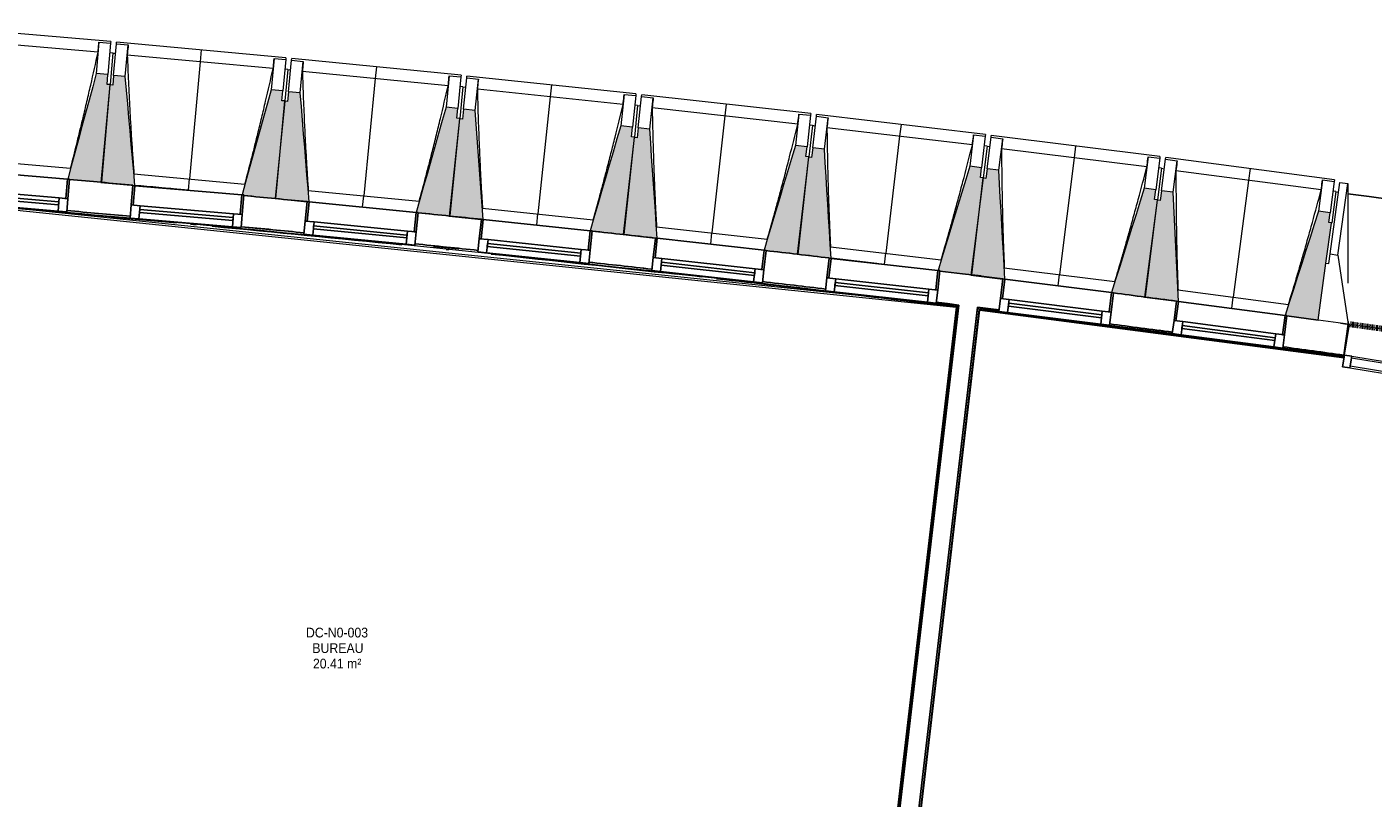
# Model space of a CAD drawing. Header units: millimetres. Extents: x -2845 to 74565, y -36590 to 13748.
# Tile 23 of 37: x 43814 to 50703, y -17807 to -13859. Entities that reach past the tile are written whole.
import ezdxf

# ---------------------------------------------------------------- set-up
doc = ezdxf.new("R2010")
doc.units = ezdxf.units.MM
doc.linetypes.add('Tiret', pattern=[2.5, 1.25, -1.25])
doc.layers.add('A-AREA', color=4, linetype='Tiret', lineweight=100, true_color=0x00ffff)
for name, color, linetype, lineweight in [('A-COLS', 7, 'Continuous', 18), ('A-FLOR', 7, 'Continuous', 25), ('A-FLOR-HRAL', 7, 'Continuous', 18), ('A-GENM', 7, 'Continuous', 18), ('A-GLAZ', 7, 'Continuous', 25), ('A-GLAZ-CURT', 7, 'Continuous', 18), ('A-GLAZ-CWMG', 7, 'Continuous', 18), ('A-WALL', 7, 'Continuous', 25), ('ESPACE', 7, 'Continuous', 30), ('I-WALL', 7, 'Continuous', 25), ('MUR', 7, 'Continuous', 25), ('S-BEAM', 7, 'Continuous', 18)]:
    doc.layers.add(name, color=color, linetype=linetype, lineweight=lineweight)
doc.styles.add('Arial_3', font='arial.ttf', dxfattribs={"width": 0.9, "height": 50})

# ---------------------------------------------------------------- blocks, each defined once
blk = doc.blocks.new('20_MUR PREFA_01 - Type 1-3119337-2021_015_1111_DCE_1_50_N0 FINI_CFO_CDC')
at = {"layer": 'A-GENM'}
for p, q in [((0, 722.1), (0, 661.4)), ((0, 661.4), (0, 58.5)), ((0, 0.7), (0, 58.5))]:
    blk.add_line(p, q, dxfattribs=at)
blk = doc.blocks.new('26_POTEAU GAUCHE - MODULE_05-3157953-2021_015_1111_DCE_1_50_N0 FINI_CFO_CDC')
at = {"layer": 'A-COLS'}
for p, q in [((-435, 713), (-395, 713)), ((-435, 344), (-435, 713)), ((-395, 713), (-324.2, 208.1)), ((-395, 344), (-395, 713)), ((-450, 663), (-435, 663)), ((-450, 294), (-450, 500.9)), ((-450, 0), (-450, 294)), ((-450, 294), (-435, 294)), ((-435, 294), (-435, 344)), ((-435, 344), (-395, 344)), ((-395, 344), (-295, 0)), ((-295, 0), (-450, 0))]:
    blk.add_line(p, q, dxfattribs=at)
blk = doc.blocks.new('B02_DC_STR_rvt-1-2021_015_1111_DCE_1_50_N0 FINI_CFO_CDC')
at = {"layer": 'S-BEAM', "lineweight": 5, "true_color": 0x787878}
for points in [[(-8972.4, -14653.8), (-8929.9, -14154.7), (-8944.9, -14153.4), (-8940.6, -14103.6), (-9000.4, -14098.5), (-9146.6, -14638.2), (-9136.8, -14639.1), (-9136.8, -14639.8), (-8973.6, -14653.7)], [(-8802.6, -14670.9), (-8851.8, -14113.2), (-8911.6, -14107.7), (-8916.2, -14157.5), (-8931.1, -14156.1), (-8976.9, -14654.9), (-8808.8, -14670.3)], [(-8080.6, -14737.1), (-8034.9, -14238.3), (-8049.8, -14237), (-8045.2, -14187.2), (-8105, -14181.7), (-8254.2, -14718.7), (-8244.7, -14719.5), (-8244.7, -14722.1), (-8084.8, -14736.8)], [(-7911, -14754.7), (-7956.5, -14197.3), (-8016.2, -14191.5), (-8021.1, -14241.2), (-8036.1, -14239.8), (-8084.8, -14738.3), (-7920.9, -14754.4), (-7920.8, -14753.7)], [(-7189.4, -14826.3), (-7140.4, -14327.8), (-7155.3, -14326.4), (-7150.4, -14276.6), (-7210.1, -14270.7), (-7363.4, -14808.5), (-7353.5, -14809.5), (-7353.5, -14810.2), (-7196, -14825.7)], [(-7019.9, -14845), (-7061.8, -14287.3), (-7121.5, -14281.1), (-7126.7, -14330.8), (-7141.6, -14329.2), (-7193.9, -14827.4), (-7029.8, -14844.6), (-7029.7, -14843.9), (-7025.1, -14844.4)], [(-6298.8, -14921.3), (-6246.5, -14423.1), (-6261.4, -14421.6), (-6256.2, -14371.9), (-6315.9, -14365.6), (-6472.6, -14902.4), (-6462.8, -14903.4), (-6462.8, -14904.1), (-6394.3, -14911.3)], [(-6129.3, -14941.1), (-6167.6, -14383.2), (-6227.3, -14376.5), (-6232.8, -14426.2), (-6247.7, -14424.6), (-6303.2, -14922.4), (-6139.2, -14940.7), (-6139.2, -14940)], [(-5408.8, -15022.1), (-5353.3, -14524.3), (-5368.2, -14522.6), (-5362.6, -14472.9), (-5422.3, -14466.3), (-5582.5, -15002), (-5572.7, -15003.1), (-5572.7, -15003.8), (-5418.3, -15021)], [(-5239.4, -15043.7), (-5274.1, -14484.8), (-5333.7, -14477.8), (-5339.6, -14527.4), (-5354.5, -14525.7), (-5413.2, -15023.1), (-5239.6, -15043.6)], [(-4519.4, -15128.7), (-4460.7, -14631.2), (-4475.6, -14629.5), (-4469.7, -14579.8), (-4529.3, -14572.8), (-4692.5, -15105.7), (-4683, -15106.8), (-4683, -15109.4), (-4529.5, -15127.5)], [(-4350.3, -15150.6), (-4381.3, -14592.3), (-4440.9, -14584.9), (-4447, -14634.5), (-4461.9, -14632.6), (-4523.9, -15129.7), (-4360.2, -15150.1), (-4360.1, -15149.4)], [(-3630.8, -15241), (-3568.8, -14744), (-3583.7, -14742.1), (-3577.5, -14692.5), (-3637.1, -14685.1), (-3804.3, -15218.7), (-3794.5, -15220), (-3794.5, -15220.6), (-3640.7, -15239.8)], [(-3461.8, -15264.1), (-3489.2, -14705.6), (-3548.7, -14697.8), (-3555.2, -14747.3), (-3570.1, -14745.4), (-3635.3, -15242), (-3471.7, -15263.5), (-3471.6, -15262.8), (-3465.2, -15263.7)], [(-2747.3, -15358.6), (-2678.8, -14864), (-2678, -14864.1), (-2677.8, -14862.6), (-2692.6, -14860.6), (-2686.1, -14811), (-2745.6, -14803.2), (-2916.3, -15335.7), (-2906.5, -15337), (-2906.5, -15337.7), (-2747.5, -15358.6)]]:
    blk.add_hatch(color=8, dxfattribs=at).paths.add_polyline_path(points)
at = {"layer": 'A-FLOR'}
blk.add_arc((-21384.2, -152545.4), 139107.1, 79.323004, 82.237507, dxfattribs=at)
at = {"layer": 'S-BEAM'}
for p, q in [((-8926.1, -13933), (-9792.9, -13859.2)), ((-8991.2, -13988.3), (-9738.1, -13924.7)), ((-8986.6, -13937), (-9000.4, -14098.5)), ((-8986.7, -13937.2), (-8986.6, -13937)), ((-8986.6, -13937), (-8926.8, -13942.1)), ((-8926.8, -13942.1), (-8940.6, -14103.6)), ((-8926.1, -13933), (-8926.8, -13942.1)), ((-8911.6, -14107.7), (-8896.8, -13946.3)), ((-8896.8, -13946.3), (-8896, -13937.2)), ((-8896.8, -13946.3), (-8837, -13951.7)), ((-8029.6, -14016.7), (-8896, -13937.2)), ((-8851.8, -14113.2), (-8837, -13951.7)), ((-8837, -13951.7), (-8837, -13952)), ((-8916.1, -13993.2), (-8931.1, -13991.9)), ((-8916.1, -13993.2), (-8929.9, -14154.7)), ((-8901.3, -13996), (-8916.3, -13994.7)), ((-8095.1, -14071.6), (-8841.5, -14003.1)), ((-8090.2, -14020.3), (-8105, -14181.7)), ((-8090.2, -14020.3), (-8030.4, -14025.8)), ((-8090.2, -14020.5), (-8090.2, -14020.3)), ((-8030.4, -14025.8), (-8045.2, -14187.2)), ((-8029.6, -14016.7), (-8030.4, -14025.8)), ((-8016.2, -14191.5), (-8000.4, -14030.1)), ((-8000.4, -14030.1), (-7999.5, -14021.1)), ((-8000.4, -14030.1), (-7940.7, -14036)), ((-7133.7, -14106.3), (-7999.5, -14021.1)), ((-7956.5, -14197.3), (-7940.7, -14036)), ((-7940.7, -14036), (-7940.7, -14036.3)), ((-8940.6, -14103.6), (-9000.4, -14098.5)), ((-8944.9, -14153.4), (-8940.6, -14103.6)), ((-8911.6, -14107.7), (-8916.2, -14157.5)), ((-8851.8, -14113.2), (-8911.6, -14107.7)), ((-8020.1, -14076.9), (-8035, -14075.5)), ((-8020.1, -14076.9), (-8034.9, -14238.3)), ((-8005.3, -14079.9), (-8020.2, -14078.4)), ((-7199.5, -14160.7), (-7945.5, -14087.4)), ((-7194.3, -14109.4), (-7210.1, -14270.7)), ((-7194.3, -14109.4), (-7134.6, -14115.3)), ((-7194.3, -14109.7), (-7194.3, -14109.4)), ((-7134.6, -14115.3), (-7150.4, -14276.6)), ((-7133.7, -14106.3), (-7134.6, -14115.3)), ((-7121.5, -14281.1), (-7104.5, -14119.9)), ((-7104.5, -14119.9), (-7103.6, -14110.9)), ((-7104.5, -14119.9), (-7044.9, -14126.1)), ((-6238.3, -14201.6), (-7103.6, -14110.9)), ((-8931.1, -14156.1), (-8976.9, -14654.9)), ((-8972.4, -14653.8), (-8929.9, -14154.7)), ((-8929.9, -14154.7), (-8944.9, -14153.4)), ((-8916.2, -14157.5), (-8931.1, -14156.1)), ((-8045.2, -14187.2), (-8105, -14181.7)), ((-8049.8, -14237), (-8045.2, -14187.2)), ((-8016.2, -14191.5), (-8021.1, -14241.2)), ((-7956.5, -14197.3), (-8016.2, -14191.5)), ((-7124.5, -14166.5), (-7140.4, -14327.8)), ((-7124.5, -14166.5), (-7139.4, -14165)), ((-7109.8, -14169.6), (-7124.7, -14168)), ((-7061.8, -14287.3), (-7044.9, -14126.1)), ((-6304.6, -14255.7), (-7050, -14177.4)), ((-7044.9, -14126.1), (-7044.9, -14126.4)), ((-8036.1, -14239.8), (-8085.1, -14738.3)), ((-8080.6, -14737.1), (-8034.9, -14238.3)), ((-8034.9, -14238.3), (-8049.8, -14237)), ((-8021.1, -14241.2), (-8036.1, -14239.8)), ((-6299, -14204.4), (-6315.9, -14365.6)), ((-6299, -14204.4), (-6239.3, -14210.6)), ((-6299, -14204.6), (-6299, -14204.4)), ((-6239.3, -14210.6), (-6256.2, -14371.9)), ((-6229.6, -14261.9), (-6244.5, -14260.4)), ((-6238.3, -14201.6), (-6239.3, -14210.6)), ((-6227.3, -14376.5), (-6209.3, -14215.4)), ((-6209.3, -14215.4), (-6208.3, -14206.4)), ((-6209.3, -14215.4), (-6149.7, -14222.1)), ((-5343.7, -14302.8), (-6208.3, -14206.4)), ((-6167.6, -14383.2), (-6149.7, -14222.1)), ((-6149.7, -14222.1), (-6149.7, -14222.3)), ((-7150.4, -14276.6), (-7210.1, -14270.7)), ((-7141.6, -14329.2), (-7193.9, -14827.4)), ((-7189.4, -14826.3), (-7140.4, -14327.8)), ((-7155.3, -14326.4), (-7150.4, -14276.6)), ((-7140.4, -14327.8), (-7155.3, -14326.4)), ((-7126.7, -14330.8), (-7141.6, -14329.2)), ((-7121.5, -14281.1), (-7126.7, -14330.8)), ((-7061.8, -14287.3), (-7121.5, -14281.1)), ((-6229.6, -14261.9), (-6246.5, -14423.1)), ((-6214.8, -14265.1), (-6229.7, -14263.5)), ((-5410.2, -14356.4), (-6155.2, -14273.4)), ((-5404.3, -14305.2), (-5422.3, -14466.3)), ((-5404.4, -14305.4), (-5404.3, -14305.2)), ((-5404.3, -14305.2), (-5344.7, -14311.8)), ((-5344.7, -14311.8), (-5362.6, -14472.9)), ((-5343.7, -14302.8), (-5344.7, -14311.8)), ((-5333.7, -14477.8), (-5314.7, -14316.8)), ((-5314.7, -14316.8), (-5313.7, -14307.8)), ((-5314.7, -14316.8), (-5255.1, -14323.8)), ((-4449.7, -14409.9), (-5313.7, -14307.8)), ((-5274.1, -14484.8), (-5255.1, -14323.8)), ((-5255.1, -14323.8), (-5255.1, -14324.1)), ((-6256.2, -14371.9), (-6315.9, -14365.6)), ((-6261.4, -14421.6), (-6256.2, -14371.9)), ((-6227.3, -14376.5), (-6232.8, -14426.2)), ((-6167.6, -14383.2), (-6227.3, -14376.5)), ((-5335.3, -14363.2), (-5353.3, -14524.3)), ((-5335.3, -14363.2), (-5350.2, -14361.5)), ((-5320.6, -14366.5), (-5335.5, -14364.7)), ((-4516.6, -14463), (-5260.9, -14375.1)), ((-6247.7, -14424.6), (-6303.2, -14922.4)), ((-6298.8, -14921.3), (-6246.5, -14423.1)), ((-6246.5, -14423.1), (-6261.4, -14421.6)), ((-6232.8, -14426.2), (-6247.7, -14424.6)), ((-5362.6, -14472.9), (-5422.3, -14466.3)), ((-4510.3, -14411.8), (-4529.3, -14572.8)), ((-4510.4, -14412.1), (-4510.3, -14411.8)), ((-4510.3, -14411.8), (-4450.7, -14418.8)), ((-4450.7, -14418.8), (-4469.7, -14579.8)), ((-4449.7, -14409.9), (-4450.7, -14418.8)), ((-4440.9, -14584.9), (-4420.8, -14424)), ((-4420.8, -14424), (-4419.7, -14415)), ((-4420.8, -14424), (-4361.3, -14431.4)), ((-3556.4, -14522.7), (-4419.7, -14415)), ((-4381.3, -14592.3), (-4361.3, -14431.4)), ((-4361.3, -14431.4), (-4361.3, -14431.7)), ((-9700.1, -14533.1), (-9131.6, -14581.5)), ((-5354.5, -14525.7), (-5413.2, -15023.1)), ((-5408.8, -15022.1), (-5353.3, -14524.3)), ((-5368.2, -14522.6), (-5362.6, -14472.9)), ((-5353.3, -14524.3), (-5368.2, -14522.6)), ((-5339.6, -14527.4), (-5354.5, -14525.7)), ((-5333.7, -14477.8), (-5339.6, -14527.4)), ((-5274.1, -14484.8), (-5333.7, -14477.8)), ((-4441.7, -14470.3), (-4460.7, -14631.2)), ((-4441.7, -14470.3), (-4456.6, -14468.5)), ((-4427, -14473.6), (-4441.9, -14471.8)), ((-3623.6, -14575.4), (-4367.4, -14482.6)), ((-3617, -14524.2), (-3637.1, -14685.1)), ((-3617.1, -14524.5), (-3617, -14524.2)), ((-3617, -14524.2), (-3557.5, -14531.7)), ((-3557.5, -14531.7), (-3577.5, -14692.5)), ((-3556.4, -14522.7), (-3557.5, -14531.7)), ((-3527.6, -14537), (-3526.4, -14528.1)), ((-2663.8, -14641.3), (-3526.4, -14528.1)), ((-4469.7, -14579.8), (-4529.3, -14572.8)), ((-4475.6, -14629.5), (-4469.7, -14579.8)), ((-4440.9, -14584.9), (-4447, -14634.5)), ((-4381.3, -14592.3), (-4440.9, -14584.9)), ((-3548.8, -14583.1), (-3568.8, -14744)), ((-3548.8, -14583.1), (-3563.7, -14581.3)), ((-3534.1, -14586.6), (-3549, -14584.7)), ((-3548.7, -14697.8), (-3527.6, -14537)), ((-3527.6, -14537), (-3468.1, -14544.8)), ((-3489.2, -14705.6), (-3468.1, -14544.8)), ((-2731.5, -14693.6), (-3474.6, -14596)), ((-3468.1, -14544.8), (-3468.1, -14545.1)), ((-9136.9, -14639.7), (-8972.4, -14653.8)), ((-8976.9, -14654.9), (-8802.6, -14670.9)), ((-8807.5, -14611.7), (-8239.4, -14663.8)), ((-8528.7, -14695.3), (-8802.7, -14670.2)), ((-4461.9, -14632.6), (-4523.9, -15129.7)), ((-4519.4, -15128.7), (-4460.7, -14631.2)), ((-4460.7, -14631.2), (-4475.6, -14629.5)), ((-4447, -14634.5), (-4461.9, -14632.6)), ((-2724.5, -14642.5), (-2745.6, -14803.2)), ((-2724.6, -14642.7), (-2724.5, -14642.5)), ((-2724.5, -14642.5), (-2665, -14650.3)), ((-2665, -14650.3), (-2686.1, -14811)), ((-2663.8, -14641.3), (-2665, -14650.3)), ((-8244.9, -14722.1), (-8080.6, -14737.1)), ((-8085.1, -14738.3), (-7920.9, -14754.4)), ((-7915.4, -14696.2), (-7347.6, -14752)), ((-3577.5, -14692.5), (-3637.1, -14685.1)), ((-3583.7, -14742.1), (-3577.5, -14692.5)), ((-3568.8, -14744), (-3583.7, -14742.1)), ((-3548.7, -14697.8), (-3555.2, -14747.3)), ((-3489.2, -14705.6), (-3548.7, -14697.8)), ((-2656.6, -14701.8), (-2677.8, -14862.6)), ((-2656.6, -14701.8), (-2671.5, -14699.9)), ((-7353.7, -14810.2), (-7189.4, -14826.3)), ((-7023.9, -14786.4), (-6456.5, -14846)), ((-3570.1, -14745.4), (-3635.3, -15242)), ((-3630.8, -15241), (-3568.8, -14744)), ((-3555.2, -14747.3), (-3570.1, -14745.4)), ((-2686.1, -14811), (-2745.6, -14803.2)), ((-2692.6, -14860.6), (-2686.1, -14811)), ((-7193.9, -14827.4), (-7029.8, -14844.6)), ((-2677.8, -14862.6), (-2692.6, -14860.6)), ((-2678, -14864.1), (-2677.8, -14862.6)), ((-6462.9, -14904.1), (-6298.8, -14921.3)), ((-6303.2, -14922.4), (-6139.2, -14940.7)), ((-6133, -14882.5), (-5566, -14945.7)), ((-5572.8, -15003.8), (-5408.8, -15022.1)), ((-5242.8, -14984.4), (-4676.2, -15051.3)), ((-5413.2, -15023.1), (-5239.4, -15043.7)), ((-4966.3, -15075.2), (-5239.5, -15043)), ((-4683.3, -15109.3), (-4519.4, -15128.7)), ((-4523.9, -15129.7), (-4360.2, -15150.1)), ((-4353.2, -15092), (-3787.1, -15162.6)), ((-3794.6, -15220.6), (-3630.8, -15241)), ((-3464.3, -15205.5), (-2898.7, -15279.8)), ((-3635.3, -15242), (-3471.7, -15263.5)), ((-2906.6, -15337.7), (-2747.2, -15358.6))]:
    blk.add_line(p, q, dxfattribs=at)
at = {"layer": 'S-BEAM', "flags": 128}
for points in [[(-8991.2, -13988.3), (-8990.3, -13978.1), (-8989.4, -13967.9), (-8988.5, -13957.7), (-8987.6, -13947.4), (-8986.7, -13937.2)], [(-8837, -13952), (-8837.9, -13962.2), (-8838.8, -13972.4), (-8839.7, -13982.7), (-8840.6, -13992.9), (-8841.5, -14003.1)], [(-8095.1, -14071.6), (-8094.1, -14061.4), (-8093.2, -14051.2), (-8092.2, -14041), (-8091.2, -14030.7), (-8090.2, -14020.5)], [(-7940.7, -14036.3), (-7941.6, -14046.5), (-7942.6, -14056.7), (-7943.5, -14066.9), (-7944.5, -14077.1), (-7945.5, -14087.4)], [(-9000.4, -14098.5), (-9018.7, -14166), (-9037, -14233.6), (-9055.3, -14301.1), (-9073.6, -14368.7), (-9091.9, -14436.2), (-9110.2, -14503.8), (-9128.5, -14571.4), (-9146.6, -14638.2)], [(-8802.6, -14670.9), (-8808.8, -14601.2), (-8814.9, -14531.5), (-8821.1, -14461.7), (-8827.2, -14392), (-8833.4, -14322.3), (-8839.5, -14252.6), (-8845.7, -14182.9), (-8851.8, -14113.2)], [(-7199.5, -14160.7), (-7198.5, -14150.5), (-7197.5, -14140.3), (-7196.4, -14130.1), (-7195.4, -14119.9), (-7194.3, -14109.7)], [(-8105, -14181.7), (-8123.7, -14249.1), (-8142.5, -14316.6), (-8161.2, -14384), (-8179.9, -14451.4), (-8198.7, -14518.9), (-8217.4, -14586.3), (-8236.2, -14653.7), (-8254.2, -14718.7)], [(-7044.9, -14126.4), (-7045.9, -14136.6), (-7046.9, -14146.8), (-7048, -14157), (-7049, -14167.2), (-7050, -14177.4)], [(-7911, -14754.7), (-7916.6, -14685.6), (-7922.3, -14615.9), (-7928, -14546.1), (-7933.7, -14476.4), (-7939.4, -14406.6), (-7945.1, -14336.8), (-7950.8, -14267.1), (-7956.5, -14197.3)], [(-6304.6, -14255.7), (-6303.5, -14245.4), (-6302.4, -14235.2), (-6301.2, -14225), (-6300.1, -14214.8), (-6299, -14204.6)], [(-6149.7, -14222.3), (-6150.8, -14232.5), (-6151.9, -14242.7), (-6153, -14252.9), (-6154.1, -14263.2), (-6155.2, -14273.4)], [(-7210.1, -14270.7), (-7229.3, -14338), (-7248.5, -14405.3), (-7267.7, -14472.7), (-7286.8, -14540), (-7306, -14607.3), (-7325.2, -14674.6), (-7344.4, -14741.9), (-7363.4, -14808.5)], [(-7019.9, -14845), (-7025.1, -14775.9), (-7030.3, -14706.1), (-7035.5, -14636.3), (-7040.8, -14566.5), (-7046, -14496.7), (-7051.3, -14426.9), (-7056.5, -14357.1), (-7061.8, -14287.3)], [(-5410.2, -14356.4), (-5409.1, -14346.2), (-5407.9, -14336), (-5406.7, -14325.8), (-5405.5, -14315.6), (-5404.4, -14305.4)], [(-5255.1, -14324.1), (-5256.3, -14334.3), (-5257.5, -14344.5), (-5258.6, -14354.7), (-5259.8, -14364.9), (-5260.9, -14375.1)], [(-6315.9, -14365.6), (-6335.5, -14432.8), (-6355.1, -14500), (-6374.7, -14567.1), (-6394.3, -14634.3), (-6414, -14701.5), (-6433.6, -14768.7), (-6453.2, -14835.9), (-6472.6, -14902.4)], [(-6129.3, -14941.1), (-6134.1, -14871.9), (-6138.9, -14802.1), (-6143.7, -14732.3), (-6148.5, -14662.5), (-6153.3, -14592.6), (-6158.1, -14522.8), (-6162.8, -14453), (-6167.6, -14383.2)], [(-5422.3, -14466.3), (-5442.3, -14533.3), (-5462.4, -14600.4), (-5482.4, -14667.4), (-5502.5, -14734.5), (-5522.5, -14801.5), (-5542.6, -14868.6), (-5562.6, -14935.7), (-5582.5, -15002)], [(-4516.6, -14463), (-4515.3, -14452.8), (-4514.1, -14442.6), (-4512.9, -14432.4), (-4511.6, -14422.2), (-4510.4, -14412.1)], [(-4361.3, -14431.7), (-4362.5, -14441.9), (-4363.7, -14452.1), (-4364.9, -14462.3), (-4366.2, -14472.5), (-4367.4, -14482.6)], [(-5239.4, -15043.7), (-5243.8, -14973.8), (-5248.1, -14903.9), (-5252.5, -14834.1), (-5256.8, -14764.2), (-5261.1, -14694.4), (-5265.5, -14624.5), (-5269.8, -14554.7), (-5274.1, -14484.8)], [(-3623.6, -14575.4), (-3622.3, -14565.2), (-3621, -14555), (-3619.7, -14544.9), (-3618.4, -14534.7), (-3617.1, -14524.5)], [(-4529.3, -14572.8), (-4549.8, -14639.7), (-4570.3, -14706.6), (-4590.8, -14773.5), (-4611.3, -14840.5), (-4631.8, -14907.4), (-4652.3, -14974.3), (-4672.7, -15041.2), (-4692.5, -15105.7)], [(-4350.3, -15150.6), (-4354.1, -15081.5), (-4358, -15011.6), (-4361.9, -14941.7), (-4365.8, -14871.8), (-4369.7, -14801.9), (-4373.6, -14732), (-4377.4, -14662.2), (-4381.3, -14592.3)], [(-3468.1, -14545.1), (-3469.4, -14555.3), (-3470.7, -14565.5), (-3472, -14575.7), (-3473.3, -14585.8), (-3474.6, -14596)], [(-2731.5, -14693.6), (-2730.1, -14683.4), (-2728.7, -14673.3), (-2727.3, -14663.1), (-2725.9, -14652.9), (-2724.6, -14642.7)], [(-3637.1, -14685.1), (-3658, -14751.9), (-3678.9, -14818.7), (-3699.9, -14885.5), (-3720.8, -14952.2), (-3741.7, -15019), (-3762.6, -15085.8), (-3783.6, -15152.6), (-3804.3, -15218.7)], [(-3461.8, -15264.1), (-3465.2, -15194.9), (-3468.7, -15125), (-3472.1, -15055.1), (-3475.5, -14985.2), (-3478.9, -14915.3), (-3482.4, -14845.4), (-3485.8, -14775.5), (-3489.2, -14705.6)], [(-2745.6, -14803.2), (-2767, -14869.9), (-2788.3, -14936.5), (-2809.7, -15003.2), (-2831, -15069.8), (-2852.4, -15136.5), (-2873.8, -15203.1), (-2895.1, -15269.8), (-2916.3, -15335.7)]]:
    blk.add_lwpolyline(points, dxfattribs=at)
at = {"layer": 'S-BEAM'}
for points, knots in [([(-9131.7, -14581.5), (-9121.1, -14540.6), (-9105, -14477.4), (-9083.9, -14391.6), (-9066.4, -14319), (-9047.9, -14240.6), (-9022.1, -14128.6), (-9003.4, -14044.5), (-8991.2, -13988.3)], [0.0183438, 0.0183438, 0.0183438, 0.0183438, 0.2222222, 0.3333333, 0.4444444, 0.5833333, 0.7222222, 1, 1, 1, 1]), ([(-8841.5, -14003.1), (-8839.8, -14049.1), (-8837, -14117.9), (-8832.7, -14209.7), (-8828.8, -14284.4), (-8824.3, -14364.7), (-8818.9, -14450.8), (-8813.3, -14533.2), (-8809.3, -14586.8), (-8807.3, -14611.7)], [0, 0, 0, 0, 0.2222222, 0.3333333, 0.4444444, 0.5833333, 0.7222222, 0.8611111, 0.9816328, 0.9816328, 0.9816328, 0.9816328]), ([(-8239.5, -14663.9), (-8228.6, -14623), (-8212.1, -14559.9), (-8190.4, -14474.3), (-8172.4, -14401.7), (-8153.4, -14323.5), (-8126.9, -14211.6), (-8107.7, -14127.7), (-8095.1, -14071.6)], [0.0183438, 0.0183438, 0.0183438, 0.0183438, 0.2222222, 0.3333333, 0.4444444, 0.5833333, 0.7222222, 1, 1, 1, 1]), ([(-7945.5, -14087.4), (-7944.1, -14133.3), (-7941.7, -14202.2), (-7938, -14294), (-7934.6, -14368.7), (-7930.6, -14449.1), (-7925.8, -14535.2), (-7920.7, -14617.6), (-7917.1, -14671.3), (-7915.3, -14696.2)], [0, 0, 0, 0, 0.2222222, 0.3333333, 0.4444444, 0.5833333, 0.7222222, 0.8611111, 0.9816328, 0.9816328, 0.9816328, 0.9816328]), ([(-7347.8, -14752), (-7336.6, -14711.3), (-7319.7, -14648.2), (-7297.4, -14562.7), (-7278.9, -14490.3), (-7259.4, -14412.2), (-7232.2, -14300.5), (-7212.5, -14216.7), (-7199.5, -14160.7)], [0.0183438, 0.0183438, 0.0183438, 0.0183438, 0.2222222, 0.3333333, 0.4444444, 0.5833333, 0.7222222, 1, 1, 1, 1]), ([(-7050, -14177.4), (-7048.9, -14223.4), (-7047, -14292.3), (-7043.9, -14384.1), (-7041, -14458.9), (-7037.5, -14539.3), (-7033.3, -14625.4), (-7028.7, -14707.9), (-7025.4, -14761.5), (-7023.8, -14786.5)], [0, 0, 0, 0, 0.2222222, 0.3333333, 0.4444444, 0.5833333, 0.7222222, 0.8611111, 0.9816328, 0.9816328, 0.9816328, 0.9816328]), ([(-6456.6, -14846), (-6445.2, -14805.3), (-6427.9, -14742.4), (-6405.1, -14657), (-6386.1, -14584.7), (-6366.1, -14506.8), (-6338.2, -14395.2), (-6317.9, -14311.6), (-6304.6, -14255.7)], [0.0183438, 0.0183438, 0.0183438, 0.0183438, 0.2222222, 0.3333333, 0.4444444, 0.5833333, 0.7222222, 1, 1, 1, 1]), ([(-6155.2, -14273.4), (-6154.3, -14319.3), (-6152.9, -14388.2), (-6150.3, -14480.1), (-6148, -14554.8), (-6145, -14635.2), (-6141.3, -14721.4), (-6137.3, -14803.9), (-6134.3, -14857.6), (-6132.9, -14882.5)], [0, 0, 0, 0, 0.2222222, 0.3333333, 0.4444444, 0.5833333, 0.7222222, 0.8611111, 0.9816328, 0.9816328, 0.9816328, 0.9816328]), ([(-5566.1, -14945.7), (-5554.5, -14905.1), (-5536.7, -14842.3), (-5513.4, -14757.1), (-5493.9, -14685), (-5473.4, -14607.1), (-5444.7, -14495.8), (-5423.9, -14412.2), (-5410.2, -14356.4)], [0.0183438, 0.0183438, 0.0183438, 0.0183438, 0.2222222, 0.3333333, 0.4444444, 0.5833333, 0.7222222, 1, 1, 1, 1]), ([(-5260.9, -14375.1), (-5260.4, -14421.1), (-5259.4, -14490), (-5257.5, -14581.8), (-5255.6, -14656.6), (-5253.2, -14737), (-5250, -14823.3), (-5246.5, -14905.7), (-5243.9, -14959.4), (-5242.6, -14984.4)], [0, 0, 0, 0, 0.2222222, 0.3333333, 0.4444444, 0.5833333, 0.7222222, 0.8611111, 0.9816328, 0.9816328, 0.9816328, 0.9816328]), ([(-4676.3, -15051.3), (-4664.4, -15010.8), (-4646.2, -14948.1), (-4622.3, -14863), (-4602.4, -14791), (-4581.4, -14713.3), (-4552, -14602.1), (-4530.6, -14518.7), (-4516.6, -14463)], [0.0183438, 0.0183438, 0.0183438, 0.0183438, 0.2222222, 0.3333333, 0.4444444, 0.5833333, 0.7222222, 1, 1, 1, 1]), ([(-4367.4, -14482.6), (-4367.2, -14528.6), (-4366.6, -14597.5), (-4365.3, -14689.4), (-4363.9, -14764.2), (-4362, -14844.6), (-4359.4, -14930.9), (-4356.5, -15013.4), (-4354.2, -15067.1), (-4353.1, -15092)], [0, 0, 0, 0, 0.2222222, 0.3333333, 0.4444444, 0.5833333, 0.7222222, 0.8611111, 0.9816328, 0.9816328, 0.9816328, 0.9816328]), ([(-3787.2, -15162.6), (-3775, -15122.2), (-3756.4, -15059.6), (-3732, -14974.7), (-3711.6, -14902.8), (-3690.1, -14825.3), (-3659.9, -14714.3), (-3638, -14631), (-3623.6, -14575.4)], [0.0183438, 0.0183438, 0.0183438, 0.0183438, 0.2222222, 0.3333333, 0.4444444, 0.5833333, 0.7222222, 1, 1, 1, 1]), ([(-3474.6, -14596), (-3474.7, -14642), (-3474.6, -14710.9), (-3473.8, -14802.8), (-3472.9, -14877.6), (-3471.5, -14958), (-3469.5, -15044.3), (-3467.1, -15126.8), (-3465.2, -15180.5), (-3464.2, -15205.5)], [0, 0, 0, 0, 0.2222222, 0.3333333, 0.4444444, 0.5833333, 0.7222222, 0.8611111, 0.9816328, 0.9816328, 0.9816328, 0.9816328]), ([(-2898.8, -15279.8), (-2886.4, -15239.4), (-2867.4, -15176.9), (-2842.4, -15092.2), (-2821.5, -15020.5), (-2799.5, -14943), (-2768.6, -14832.3), (-2746.2, -14749.1), (-2731.5, -14693.6)], [0.0183438, 0.0183438, 0.0183438, 0.0183438, 0.2222222, 0.3333333, 0.4444444, 0.5833333, 0.7222222, 1, 1, 1, 1])]:
    blk.add_open_spline(points, degree=3, knots=knots, dxfattribs=at)
at = {"layer": 'S-BEAM', "color": 5, "lineweight": 25, "true_color": 0x0000ff}
for name, p, rotation in [('20_MUR PREFA_01 - Type 1-3119337-2021_015_1111_DCE_1_50_N0 FINI_CFO_CDC', (-8528.8, -14696), 354.7569416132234), ('20_MUR PREFA_01 - Type 1-3119337-2021_015_1111_DCE_1_50_N0 FINI_CFO_CDC', (-7637.2, -14782.3), 354.383875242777), ('20_MUR PREFA_01 - Type 1-3119337-2021_015_1111_DCE_1_50_N0 FINI_CFO_CDC', (-6746.3, -14874.4), 354.0108088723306), ('20_MUR PREFA_01 - Type 1-3119337-2021_015_1111_DCE_1_50_N0 FINI_CFO_CDC', (-5856, -14972.2), 353.6377425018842), ('20_MUR PREFA_01 - Type 1-3119337-2021_015_1111_DCE_1_50_N0 FINI_CFO_CDC', (-4966.3, -15075.9), 353.2646761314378), ('20_MUR PREFA_01 - Type 1-3119337-2021_015_1111_DCE_1_50_N0 FINI_CFO_CDC', (-4077.4, -15185.4), 352.8916097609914), ('20_MUR PREFA_01 - Type 1-3119337-2021_015_1111_DCE_1_50_N0 FINI_CFO_CDC', (-3189.1, -15300.6), 352.518543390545), ('26_POTEAU GAUCHE - MODULE_05-3157953-2021_015_1111_DCE_1_50_N0 FINI_CFO_CDC', (-2301.7, -15421.6), 352.1454770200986)]:
    blk.add_blockref(name, p, dxfattribs=dict(at, rotation=rotation))
blk = doc.blocks.new('Panneau système - Vitré-356748-2021_015_1111_DCE_1_50_N0 FINI_CFO_CDC')
at = {"layer": 'A-GLAZ-CURT'}
for p, q in [((664, 20), (-664, 20)), ((-664, 20), (-664, -20)), ((664, -20), (664, 20)), ((-664, -20), (664, -20))]:
    blk.add_line(p, q, dxfattribs=at)
blk = doc.blocks.new('Meneau rectangulaire - AWS60_60x70-367281-2021_015_1111_DCE_1_50_N0 FINI_CFO_CDC')
at = {"layer": 'A-GLAZ-CWMG'}
for p, q in [((-2574.7, -15545.4), (-1263.7, -15757.4)), ((-2584.2, -15604.6), (-1273.3, -15816.6))]:
    blk.add_line(p, q, dxfattribs=at)
blk = doc.blocks.new('Meneau rectangulaire - AWS60_60x38-356571-2021_015_1111_DCE_1_50_N0 FINI_CFO_CDC')
at = {"layer": 'A-GLAZ-CWMG', "lineweight": 25}
for p, q in [((-38, 30), (0, 30)), ((-38, -30), (-38, 30)), ((0, 30), (0, -30)), ((0, -30), (-38, -30))]:
    blk.add_line(p, q, dxfattribs=at)
blk = doc.blocks.new('12_CORNIERE HABILLAGE - 12_CORNIERE HABILLAGE-370872-2021_015_1111_DCE_1_50_N0 FINI_CFO_CDC')
at = {"layer": 'A-GENM', "color": 8, "true_color": 0x808080}
for p, q in [((-3488.8, 158), (-3444.1, 158)), ((-3442.1, 160), (-3449.6, 160)), ((-3444.1, 158), (-3444.1, 0)), ((-3442.1, 0), (-3442.1, 160)), ((3442.1, 150.4), (3442.1, 0)), ((3444.1, 0), (3444.1, 150.4)), ((-3444.1, 0), (-3442.1, 0)), ((3442.1, 0), (3444.1, 0))]:
    blk.add_line(p, q, dxfattribs=at)
blk = doc.blocks.new('XXX_VIDE FENETRE - 550-377501-2021_015_1111_DCE_1_50_N0 FINI_CFO_CDC')
at = {"layer": 'A-GLAZ'}
for p, q in [((-285, 0), (-285, -100)), ((-275, 0), (-285, 0)), ((275, 0), (-275, 0)), ((-275, -100), (-275, 0)), ((285, 0), (275, 0)), ((275, 0), (275, -100)), ((285, -100), (285, 0)), ((-285, -100), (-275, -100)), ((-240, -100), (-285, -100)), ((-285, -100), (-285, -167.5)), ((-240, -167.5), (-240, -100)), ((240, -100), (-240, -100)), ((240, -100), (240, -167.5)), ((285, -100), (240, -100)), ((275, -100), (285, -100)), ((285, -167.5), (285, -100)), ((-285, -167.5), (-240, -167.5)), ((-240, -167.5), (240, -167.5)), ((240, -167.5), (285, -167.5))]:
    blk.add_line(p, q, dxfattribs=at)
at = {"layer": 'A-GLAZ', "color": 173, "true_color": 0x5c63b1}
for p, q in [((240, -120), (-240, -120)), ((-240, -120), (-240, -135)), ((-240, -135), (240, -135)), ((240, -135), (240, -120))]:
    blk.add_line(p, q, dxfattribs=at)
blk = doc.blocks.new('Garde-corps - Garde-corps-505843-2021_015_1111_DCE_1_50_N0 FINI_CFO_CDC')
at = {"layer": 'A-FLOR-HRAL'}
for p, q in [((-9825.2, -14754.7), (-4600.3, -15294.7)), ((-9591.9, -14768.4), (-4588.7, -15285.5)), ((-8517.7, -14869.2), (-8488.4, -14872)), ((-8258.5, -14881.8), (-8097.5, -14897.3)), ((-8084.4, -14898.6), (-7936.5, -14913)), ((-7981.2, -14920.5), (-7771.3, -14941.2)), ((-7273.8, -14982.5), (-7144.3, -14995.9)), ((-7210, -14998), (-7196, -14999.5)), ((-6635.1, -15058.7), (-6618.7, -15060.5)), ((-6556.6, -15067.2), (-6458.6, -15077.8)), ((-6479.6, -15063.6), (-6333.6, -15079.5)), ((-6318.2, -15081.2), (-6156.9, -15099.1)), ((-4598.5, -15293.3), (-4936.9, -18182.8)), ((-4596.6, -15291.7), (-4935.4, -18184.8)), ((-4588.7, -15285.5), (-4929.1, -18192.7)), ((-4701.1, -15268.7), (-4595.5, -15281.7)), ((-4600.3, -15294.7), (-4938.3, -18181))]:
    blk.add_line(p, q, dxfattribs=at)
at = {"layer": 'A-FLOR-HRAL', "flags": 128}
for points in [[(-4600.3, -15294.7), (-4600.3, -15294.7), (-4600.2, -15294.6), (-4600.1, -15294.5), (-4599.9, -15294.3), (-4599.6, -15294.1), (-4599.4, -15294), (-4599.2, -15293.8), (-4598.9, -15293.6), (-4598.7, -15293.4), (-4598.5, -15293.3)], [(-4596.6, -15291.7), (-4592.6, -15288.6), (-4588.7, -15285.5)], [(-4588.7, -15285.5), (-4588.5, -15285.4), (-4588.2, -15285.2), (-4587.7, -15284.8), (-4587.2, -15284.4), (-4586.6, -15283.9), (-4586, -15283.4), (-4585.4, -15282.9)]]:
    blk.add_lwpolyline(points, dxfattribs=at)
at = {"layer": 'A-FLOR-HRAL'}
for radius, start, end in [(137273, 83.001273, 85.19666), (137271.2, 84.911937, 85.195943), (137269.6, 84.677453, 85.195271), (137283.1, 84.777165, 84.913087), (137269.6, 84.193646, 84.601317), (137283.1, 84.030833, 84.166322), (137269.6, 83.602126, 84.001978), (137271.2, 83.550483, 83.770246), (137269.6, 83.002675, 83.51766), (137283.1, 83.283636, 83.419558), (137271.2, 83.001996, 83.285881)]:
    blk.add_arc((-21322.9, -151541.9), radius, start, end, dxfattribs=at)
blk = doc.blocks.new('Garde-corps - Garde-corps-506028-2021_015_1111_DCE_1_50_N0 FINI_CFO_CDC')
at = {"layer": 'A-FLOR-HRAL'}
for p, q in [((-4835.2, -18259), (-4488.4, -15297.9)), ((-4834.3, -18312.6), (-4482.2, -15305.8)), ((-4832.8, -18314.6), (-4480.6, -15307.8)), ((-4831.3, -18316.4), (-4479.2, -15309.6)), ((-4488.4, -15297.9), (-4380.4, -15312)), ((-4480.6, -15307.8), (-4430.7, -15314)), ((-4479.2, -15309.6), (-2614.4, -15553.2)), ((-3815.2, -15385.8), (-3493.3, -15427.8)), ((-2928.1, -15501.6), (-2612.7, -15542.8)), ((-2615.8, -15539.3), (-2612.2, -15539.8))]:
    blk.add_line(p, q, dxfattribs=at)
at = {"layer": 'A-FLOR-HRAL', "flags": 128}
blk.add_lwpolyline([(-4482.2, -15305.8), (-4485.3, -15301.9), (-4488.4, -15297.9)], dxfattribs=at)
at = {"layer": 'A-FLOR-HRAL'}
for radius, start, end in [(137273, 82.166733, 82.953168), (137269.6, 82.166766, 82.951749), (137271.2, 82.16675, 82.559535)]:
    blk.add_arc((-21322.9, -151541.9), radius, start, end, dxfattribs=at)
for points, knots in [([(-4488.4, -15297.9), (-4488.4, -15297.9), (-4488.4, -15297.9), (-4488.5, -15297.8), (-4488.5, -15297.8), (-4488.6, -15297.7), (-4488.6, -15297.6), (-4488.7, -15297.5), (-4488.8, -15297.4), (-4488.8, -15297.3), (-4488.9, -15297.2), (-4489, -15297.1), (-4489.1, -15297), (-4489.2, -15296.8), (-4489.3, -15296.7), (-4489.5, -15296.5), (-4489.6, -15296.4), (-4489.7, -15296.3), (-4489.8, -15296.1), (-4490.1, -15295.7), (-4490.5, -15295.2), (-4490.9, -15294.7), (-4491, -15294.5)], [0, 0, 0, 0, 0.071429, 0.107143, 0.142857, 0.178571, 0.214286, 0.25, 0.285714, 0.321429, 0.357143, 0.392857, 0.428571, 0.464286, 0.5, 0.535714, 0.571429, 0.607143, 0.642857, 0.714286, 0.857143, 1, 1, 1, 1]), ([(-4479.2, -15309.6), (-4479.2, -15309.6), (-4479.2, -15309.6), (-4479.3, -15309.5), (-4479.4, -15309.4), (-4479.5, -15309.3), (-4479.6, -15309.1), (-4479.8, -15308.9), (-4479.9, -15308.7), (-4480.1, -15308.5), (-4480.3, -15308.3), (-4480.4, -15308), (-4480.6, -15307.9), (-4480.6, -15307.8)], [0.075, 0.075, 0.075, 0.075, 0.15, 0.2125, 0.275, 0.35, 0.425, 0.5, 0.6, 0.7, 0.775, 0.85, 1, 1, 1, 1])]:
    blk.add_open_spline(points, degree=3, knots=knots, dxfattribs=at)
blk = doc.blocks.new('B02_ARC_rvt-1-2021_015_1111_DCE_1_50_N0 FINI_CFO_CDC')
at = {"layer": 'A-AREA'}
blk.add_line((-2594, -15380.8), (-2588.7, -15381.5), dxfattribs=at)
blk.add_arc((-21322.9, -151541.9), 137443.1, 79.294939, 82.165076, dxfattribs=at)
at = {"layer": 'A-FLOR'}
for p, q in [((-9044.9, -14648.3), (-9054.9, -14647.4)), ((-6460.5, -14904.7), (-6462.9, -14904.4)), ((-7208.7, -14986.2), (-7273.6, -14979.6)), ((-7143.9, -14993), (-7207.8, -14986.3)), ((-5153.7, -15053.2), (-5179.4, -15050.1)), ((-3557.9, -15413.1), (-3562.8, -15412.4)), ((-3539.6, -15415.4), (-3545.1, -15414.7))]:
    blk.add_line(p, q, dxfattribs=at)
at = {"layer": 'A-WALL'}
for p, q in [((-4566.6, -15123.2), (-4566.7, -15124)), ((-4472.3, -15134.2), (-4566.6, -15123.2)), ((-4472.4, -15135.6), (-4472.3, -15134.2)), ((-4585.3, -15282.9), (-4926.5, -18196)), ((-4832.1, -18207), (-4491, -15294.5))]:
    blk.add_line(p, q, dxfattribs=at)
at = {"layer": 'I-WALL'}
for p, q in [((-8812.7, -14671.1), (-8812.5, -14669.3)), ((-5249.5, -15043.6), (-5249.3, -15041.9)), ((-2747.4, -15359.8), (-2906.6, -15338.2)), ((-2615.8, -15539.3), (-2594.1, -15381.3))]:
    blk.add_line(p, q, dxfattribs=at)
at = {"layer": 'I-WALL', "flags": 128}
for points in [[(-4566.7, -15124), (-4625, -15116.8), (-4683.3, -15109.7)], [(-4360.1, -15149.5), (-4416.3, -15142.6), (-4472.4, -15135.6)], [(-4701.1, -15268.7), (-4643.2, -15275.8), (-4585.3, -15282.9)], [(-4491, -15294.5), (-4435.5, -15301.4), (-4379.9, -15308.3)]]:
    blk.add_lwpolyline(points, dxfattribs=at)
at = {"layer": 'I-WALL'}
for radius, start, end in [(137443.1, 84.777576, 84.91334), (137443.1, 84.404192, 84.539953), (137283.1, 84.777165, 84.913087), (137443.1, 84.03081, 84.166576), (137283.1, 84.404215, 84.539265), (137443.1, 83.657428, 83.793194), (137283.1, 84.030833, 84.166323), (137443.1, 83.284048, 83.419812), (137283.1, 83.657451, 83.79294), (137283.1, 83.283636, 83.419558), (137443.1, 82.537283, 82.673048), (137283.1, 82.537305, 82.672794), (137283.1, 82.168129, 82.299412)]:
    blk.add_arc((-21322.9, -151541.9), radius, start, end, dxfattribs=at)
at = {"layer": 'MUR'}
blk.add_line((-5239.5, -15043), (-5006.2, -15070.7), dxfattribs=at)
blk.add_arc((-21322.9, -151541.9), 137443.1, 84.671198, 84.773454, dxfattribs=at)
at = {"layer": 'A-FLOR-HRAL', "lineweight": 18}
for name in ['Garde-corps - Garde-corps-505843-2021_015_1111_DCE_1_50_N0 FINI_CFO_CDC', 'Garde-corps - Garde-corps-506028-2021_015_1111_DCE_1_50_N0 FINI_CFO_CDC']:
    blk.add_blockref(name, (0, 0), dxfattribs=at)
at = {"layer": 'A-GENM', "lineweight": 18, "rotation": 350.8152769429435}
blk.add_blockref('12_CORNIERE HABILLAGE - 12_CORNIERE HABILLAGE-370872-2021_015_1111_DCE_1_50_N0 FINI_CFO_CDC', (785.8, -16088.8), dxfattribs=at)
at = {"layer": 'A-GLAZ', "lineweight": 18}
for p, rotation in [((-9420.8, -14614.9), 355.1300079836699), ((-8528.7, -14695.3), 355.1300079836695), ((-7637.2, -14781.6), 354.383875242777), ((-6746.2, -14873.7), 354.0108088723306), ((-5855.9, -14971.6), 353.6377425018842), ((-4966.3, -15075.2), 353.6377425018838), ((-4077.3, -15184.7), 352.8916097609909), ((-3189.1, -15299.9), 352.5185433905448)]:
    blk.add_blockref('XXX_VIDE FENETRE - 550-377501-2021_015_1111_DCE_1_50_N0 FINI_CFO_CDC', p, dxfattribs=dict(at, rotation=rotation))
at = {"layer": 'A-GLAZ-CURT', "lineweight": 18, "rotation": 170.8152769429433}
blk.add_blockref('Panneau système - Vitré-356748-2021_015_1111_DCE_1_50_N0 FINI_CFO_CDC', (-1924, -15681), dxfattribs=at)
at = {"layer": 'A-GLAZ-CWMG', "lineweight": 18, "extrusion": (0, 0, -1), "rotation": 9.184723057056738}
blk.add_blockref('Meneau rectangulaire - AWS60_60x38-356571-2021_015_1111_DCE_1_50_N0 FINI_CFO_CDC', (2617, -15569), dxfattribs=at)
at = {"layer": 'A-GLAZ-CWMG', "lineweight": 18}
blk.add_blockref('Meneau rectangulaire - AWS60_60x70-367281-2021_015_1111_DCE_1_50_N0 FINI_CFO_CDC', (0, 0), dxfattribs=at)

msp = doc.modelspace()

# ---------------------------------------------------------------- block references
at = {"lineweight": 5}
for name in ['B02_DC_STR_rvt-1-2021_015_1111_DCE_1_50_N0 FINI_CFO_CDC', 'B02_ARC_rvt-1-2021_015_1111_DCE_1_50_N0 FINI_CFO_CDC']:
    msp.add_blockref(name, (53169.3, 0), dxfattribs=at)

# ---------------------------------------------------------------- texts
at = {"layer": 'ESPACE', "color": 8, "true_color": 0x808080, "char_height": 50, "attachment_point": 1, "style": 'Arial_3'}
for s, insert, width in [('DC-N0-003', (45242.1, -16934.8), 382.405), ('BUREAU', (45274.8, -17014.2), 303.038), ('20.41 m²', (45277.8, -17093.5), 299.43)]:
    msp.add_mtext(s, dxfattribs=dict(at, insert=insert, width=width))

doc.saveas('drawing.dxf')
